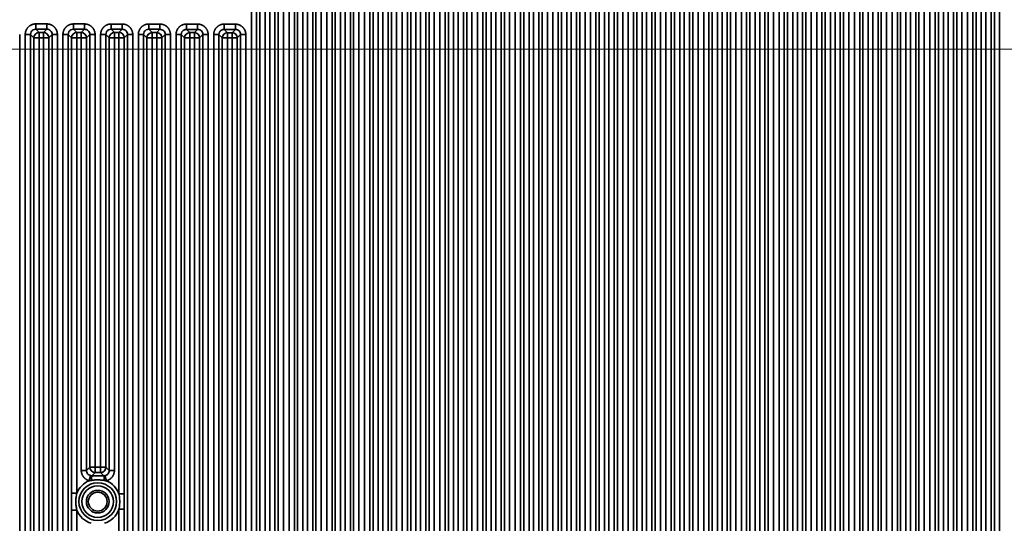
# Model space of a CAD drawing. Header units: millimetres. Extents: x 31 to 1647, y 187 to 975.
# Tile 107 of 151: x 1333 to 1464, y 567 to 634. Entities that reach past the tile are written whole.
import ezdxf

# ---------------------------------------------------------------- set-up
doc = ezdxf.new("R2010")
doc.units = ezdxf.units.MM
doc.layers.add('1', color=7, linetype='Continuous', true_color=0xffffff)
doc.styles.add('kanji2', font='simplex.shx', dxfattribs={"bigfont": 'bigfont.shx'})
doc.dimstyles.get("Standard").update_dxf_attribs({"dimtxt": 0.18, "dimasz": 0.18, "dimexe": 0.18, "dimexo": 0.0625, "dimgap": 0.09, "dimtad": 0, "dimtih": 1, "dimtoh": 1, "dimdec": 4, "dimzin": 0, "dimdsep": 46, "dimtxsty": 'Standard', "dimcen": 0.09, "dimadec": 0, "dimazin": 0, "dimtfac": 1, "dimtdec": 4, "dimtofl": 0, "dimtmove": 0, "dimatfit": 3, "dimfxl": 1, "dimtolj": 1, "dimtzin": 0, "dimarcsym": 0})

# ---------------------------------------------------------------- blocks, each defined once
blk = doc.blocks.new('_U5')
at = {"layer": '1', "color": 146, "lineweight": 13}
for p, q in [((1501.572678, 629.784801), (982.792589, 629.784801)), ((984.792589, 629.784801), (983.988741, 626.784798)), ((984.792589, 489.784801), (984.792589, 629.784801)), ((984.792589, 629.784801), (985.596437, 626.784804)), ((984.792589, 489.784801), (983.988741, 492.784798)), ((984.792589, 489.784801), (985.596437, 492.784804)), ((1501.572678, 489.784801), (982.792589, 489.784801))]:
    blk.add_line(p, q, dxfattribs=at)
at = {"layer": '1', "color": 146, "linetype": 'Continuous', "lineweight": 13, "insert": (985.320097, 556.057592), "char_height": 3, "attachment_point": 7, "rotation": 90, "line_spacing_factor": 0.63253, "style": 'kanji2'}
blk.add_mtext('\\W0.8720;140', dxfattribs=at)
blk = doc.blocks.new('_Open')
at = {"color": 0, "linetype": 'ByBlock', "lineweight": -2}
for p, q in [((-1, 0.166667), (0, 0)), ((-1, -0.166667), (0, 0)), ((0, 0), (-1, 0))]:
    blk.add_line(p, q, dxfattribs=at)
blk = doc.blocks.new('_U13')
at = {"layer": '1', "color": 146, "lineweight": 13}
for p, q in [((1160.14034, 489.863674), (1160.14034, 794.404317)), ((1501.572678, 489.784801), (1501.572678, 794.404317)), ((1160.14034, 792.404317), (1163.140337, 793.208165)), ((1501.572678, 792.404317), (1498.572675, 793.208165)), ((1160.14034, 792.404317), (1501.572678, 792.404317)), ((1160.14034, 792.404317), (1163.140342, 791.600469)), ((1501.572678, 792.404317), (1498.572681, 791.600469))]:
    blk.add_line(p, q, dxfattribs=at)
at = {"layer": '1', "color": 146, "linetype": 'Continuous', "lineweight": 13, "insert": (1324.478493, 792.170809), "char_height": 3, "attachment_point": 7, "line_spacing_factor": 0.63253, "style": 'kanji2'}
blk.add_mtext('\\W0.9183;341.4', dxfattribs=at)
blk = doc.blocks.new('_U14')
at = {"layer": '1', "color": 146, "lineweight": 13}
for p, q in [((1042.396509, 415.784238), (1042.396509, 818.404317)), ((1619.316509, 415.784238), (1619.316509, 818.404317)), ((1042.396509, 816.404317), (1045.396506, 817.208165)), ((1042.396509, 816.404317), (1619.316509, 816.404317)), ((1042.396509, 816.404317), (1045.396512, 815.600469)), ((1619.316509, 816.404317), (1616.316506, 817.208165)), ((1619.316509, 816.404317), (1616.316512, 815.600469))]:
    blk.add_line(p, q, dxfattribs=at)
at = {"layer": '1', "color": 146, "linetype": 'Continuous', "lineweight": 13, "insert": (1324.478493, 816.170809), "char_height": 3, "attachment_point": 7, "line_spacing_factor": 0.63253, "style": 'kanji2'}
blk.add_mtext('\\W0.9303;576.9', dxfattribs=at)
blk = doc.blocks.new('_U28')
at = {"layer": '1', "color": 146, "lineweight": 13}
for p, q in [((1619.316509, 703.864238), (966.892589, 703.864238)), ((968.892589, 703.864238), (968.088741, 700.864235)), ((968.892589, 703.864238), (968.892589, 415.784238)), ((968.892589, 703.864238), (969.696437, 700.864241)), ((968.892589, 415.784238), (968.088741, 418.784235)), ((968.892589, 415.784238), (969.696437, 418.784241)), ((1619.316509, 415.784238), (966.892589, 415.784238))]:
    blk.add_line(p, q, dxfattribs=at)
at = {"layer": '1', "color": 146, "linetype": 'Continuous', "lineweight": 13, "insert": (969.420097, 553.422222), "char_height": 3, "attachment_point": 7, "rotation": 90, "line_spacing_factor": 0.63253, "style": 'kanji2'}
blk.add_mtext('\\W0.9631;288.1', dxfattribs=at)

msp = doc.modelspace()

# ---------------------------------------------------------------- linework, layer by layer
at = {"layer": '1', "color": 18, "linetype": 'Continuous', "lineweight": 35}
for p, q in [((1388.7262, 446.5863), (1388.7262, 725.5372)), ((1389.4224, 725.5372), (1389.4224, 446.5863)), ((1389.8582, 447.0221), (1389.8582, 725.1014)), ((1390.5544, 725.1014), (1390.5544, 447.0221)), ((1391.1587, 447.0221), (1391.1587, 725.1014)), ((1391.8548, 725.1014), (1391.8548, 447.0221)), ((1392.2906, 446.5863), (1392.2906, 725.5372)), ((1392.9868, 725.5372), (1392.9868, 446.5863)), ((1393.7262, 446.5863), (1393.7262, 725.5372)), ((1394.4224, 725.5372), (1394.4224, 446.5863)), ((1394.8582, 447.0221), (1394.8582, 725.1014)), ((1395.5544, 725.1014), (1395.5544, 447.0221)), ((1396.1587, 447.0221), (1396.1587, 725.1014)), ((1396.8548, 725.1014), (1396.8548, 447.0221)), ((1397.2906, 446.5863), (1397.2906, 725.5372)), ((1397.9868, 725.5372), (1397.9868, 446.5863)), ((1398.7262, 446.5863), (1398.7262, 725.5372)), ((1399.4224, 725.5372), (1399.4224, 446.5863)), ((1399.8582, 447.0221), (1399.8582, 725.1014)), ((1400.5544, 725.1014), (1400.5544, 447.0221)), ((1401.1587, 447.0221), (1401.1587, 725.1014)), ((1401.8548, 725.1014), (1401.8548, 447.0221)), ((1402.2906, 446.5863), (1402.2906, 725.5372)), ((1402.9868, 725.5372), (1402.9868, 446.5863)), ((1403.7262, 446.5863), (1403.7262, 725.5372)), ((1404.4224, 725.5372), (1404.4224, 446.5863)), ((1404.8582, 447.0221), (1404.8582, 725.1014)), ((1405.5544, 725.1014), (1405.5544, 447.0221)), ((1406.1587, 447.0221), (1406.1587, 725.1014)), ((1406.8548, 725.1014), (1406.8548, 447.0221)), ((1407.2906, 446.5863), (1407.2906, 725.5372)), ((1407.9868, 725.5372), (1407.9868, 446.5863)), ((1408.7262, 446.5863), (1408.7262, 725.5372)), ((1409.4224, 725.5372), (1409.4224, 446.5863)), ((1409.8582, 447.0221), (1409.8582, 725.1014)), ((1410.5544, 725.1014), (1410.5544, 447.0221)), ((1411.1587, 447.0221), (1411.1587, 725.1014)), ((1411.8548, 725.1014), (1411.8548, 447.0221)), ((1412.2906, 446.5863), (1412.2906, 725.5372)), ((1412.9868, 725.5372), (1412.9868, 446.5863)), ((1413.7262, 446.5863), (1413.7262, 725.5372)), ((1414.4224, 725.5372), (1414.4224, 446.5863)), ((1414.8582, 447.0221), (1414.8582, 725.1014)), ((1415.5544, 725.1014), (1415.5544, 447.0221)), ((1416.1587, 447.0221), (1416.1587, 725.1014)), ((1416.8548, 725.1014), (1416.8548, 447.0221)), ((1417.2906, 446.5863), (1417.2906, 725.5372)), ((1417.9868, 725.5372), (1417.9868, 446.5863)), ((1418.7262, 446.5863), (1418.7262, 725.5372)), ((1419.4224, 725.5372), (1419.4224, 446.5863)), ((1419.8582, 447.0221), (1419.8582, 725.1014)), ((1420.5544, 725.1014), (1420.5544, 447.0221)), ((1421.1587, 447.0221), (1421.1587, 725.1014)), ((1421.8548, 725.1014), (1421.8548, 447.0221)), ((1422.2906, 446.5863), (1422.2906, 725.5372)), ((1422.9868, 725.5372), (1422.9868, 446.5863)), ((1423.7262, 446.5863), (1423.7262, 725.5372)), ((1424.4224, 725.5372), (1424.4224, 446.5863)), ((1424.8582, 447.0221), (1424.8582, 725.1014)), ((1425.5544, 725.1014), (1425.5544, 447.0221)), ((1426.1587, 447.0221), (1426.1587, 725.1014)), ((1426.8548, 725.1014), (1426.8548, 447.0221)), ((1427.2906, 446.5863), (1427.2906, 725.5372)), ((1427.9868, 725.5372), (1427.9868, 446.5863)), ((1428.7262, 446.5863), (1428.7262, 725.5372)), ((1429.4224, 725.5372), (1429.4224, 446.5863)), ((1429.8582, 447.0221), (1429.8582, 725.1014)), ((1430.5544, 725.1014), (1430.5544, 447.0221)), ((1431.1587, 447.0221), (1431.1587, 725.1014)), ((1431.8548, 725.1014), (1431.8548, 447.0221)), ((1432.2906, 446.5863), (1432.2906, 725.5372)), ((1432.9868, 725.5372), (1432.9868, 446.5863)), ((1433.7262, 446.5863), (1433.7262, 725.5372)), ((1434.4224, 725.5372), (1434.4224, 446.5863)), ((1434.8582, 447.0221), (1434.8582, 725.1014)), ((1435.5544, 725.1014), (1435.5544, 447.0221)), ((1436.1587, 447.0221), (1436.1587, 725.1014)), ((1436.8548, 725.1014), (1436.8548, 447.0221)), ((1437.2906, 446.5863), (1437.2906, 725.5372)), ((1437.9868, 725.5372), (1437.9868, 446.5863)), ((1438.7262, 446.5863), (1438.7262, 725.5372)), ((1439.4224, 725.5372), (1439.4224, 446.5863)), ((1439.8582, 447.0221), (1439.8582, 725.1014)), ((1440.5544, 725.1014), (1440.5544, 447.0221)), ((1441.1587, 447.0221), (1441.1587, 725.1014)), ((1441.8548, 725.1014), (1441.8548, 447.0221)), ((1442.2906, 446.5863), (1442.2906, 725.5372)), ((1442.9868, 725.5372), (1442.9868, 446.5863)), ((1443.7262, 446.5863), (1443.7262, 725.5372)), ((1444.4224, 725.5372), (1444.4224, 446.5863)), ((1444.8582, 447.0221), (1444.8582, 725.1014)), ((1445.5544, 725.1014), (1445.5544, 447.0221)), ((1446.1587, 447.0221), (1446.1587, 725.1014)), ((1446.8548, 725.1014), (1446.8548, 447.0221)), ((1447.2906, 446.5863), (1447.2906, 725.5372)), ((1447.9868, 725.5372), (1447.9868, 446.5863)), ((1448.7262, 394.1113), (1448.7262, 725.5372)), ((1449.4224, 725.5372), (1449.4224, 394.1113)), ((1449.8582, 394.5471), (1449.8582, 725.1014)), ((1450.5544, 725.1014), (1450.5544, 394.5471)), ((1451.1587, 394.5471), (1451.1587, 725.1014)), ((1451.8548, 725.1014), (1451.8548, 394.5471)), ((1452.2906, 394.1113), (1452.2906, 725.5372)), ((1452.9868, 725.5372), (1452.9868, 394.1113)), ((1453.7262, 394.1113), (1453.7262, 725.5372)), ((1454.4224, 725.5372), (1454.4224, 394.1113)), ((1454.8582, 394.5471), (1454.8582, 725.1014)), ((1455.5544, 725.1014), (1455.5544, 394.5471)), ((1456.1587, 394.5471), (1456.1587, 725.1014)), ((1456.8548, 725.1014), (1456.8548, 394.5471)), ((1457.2906, 394.1113), (1457.2906, 725.5372)), ((1457.9868, 725.5372), (1457.9868, 394.1113)), ((1458.7262, 394.1113), (1458.7262, 725.5372)), ((1459.4224, 725.5372), (1459.4224, 394.1113)), ((1459.8582, 394.5471), (1459.8582, 725.1014)), ((1460.5544, 725.1014), (1460.5544, 394.5471)), ((1461.1587, 394.5471), (1461.1587, 725.1014)), ((1461.8548, 725.1014), (1461.8548, 394.5471)), ((1462.2906, 394.1113), (1462.2906, 725.5372)), ((1462.9868, 725.5372), (1462.9868, 394.1113)), ((1363.7262, 446.5863), (1363.7262, 688.6622)), ((1364.4224, 688.6622), (1364.4224, 446.5863)), ((1367.2906, 446.5863), (1367.2906, 688.6622)), ((1367.9868, 688.6622), (1367.9868, 446.5863)), ((1368.7262, 446.5863), (1368.7262, 688.6622)), ((1369.4224, 688.6622), (1369.4224, 446.5863)), ((1372.2906, 446.5863), (1372.2906, 688.6622)), ((1372.9868, 688.6622), (1372.9868, 446.5863)), ((1373.7262, 446.5863), (1373.7262, 688.6622)), ((1374.4224, 688.6622), (1374.4224, 446.5863)), ((1377.2906, 446.5863), (1377.2906, 688.6622)), ((1377.9868, 688.6622), (1377.9868, 446.5863)), ((1378.7262, 446.5863), (1378.7262, 688.6622)), ((1379.4224, 688.6622), (1379.4224, 446.5863)), ((1382.2906, 446.5863), (1382.2906, 688.6622)), ((1382.9868, 688.6622), (1382.9868, 446.5863)), ((1383.7262, 446.5863), (1383.7262, 688.6622)), ((1384.4224, 688.6622), (1384.4224, 446.5863)), ((1387.2906, 446.5863), (1387.2906, 688.6622)), ((1387.9868, 688.6622), (1387.9868, 446.5863)), ((1364.8582, 447.0221), (1364.8582, 688.2264)), ((1365.5544, 688.2264), (1365.5544, 447.0221)), ((1366.1587, 447.0221), (1366.1587, 688.2264)), ((1366.8548, 688.2264), (1366.8548, 447.0221)), ((1369.8582, 447.0221), (1369.8582, 688.2264)), ((1370.5544, 688.2264), (1370.5544, 447.0221)), ((1371.1587, 447.0221), (1371.1587, 688.2264)), ((1371.8548, 688.2264), (1371.8548, 447.0221)), ((1374.8582, 447.0221), (1374.8582, 688.2264)), ((1375.5544, 688.2264), (1375.5544, 447.0221)), ((1376.1587, 447.0221), (1376.1587, 688.2264)), ((1376.8548, 688.2264), (1376.8548, 447.0221)), ((1379.8582, 447.0221), (1379.8582, 688.2264)), ((1380.5544, 688.2264), (1380.5544, 447.0221)), ((1381.1587, 447.0221), (1381.1587, 688.2264)), ((1381.8548, 688.2264), (1381.8548, 447.0221)), ((1384.8582, 447.0221), (1384.8582, 688.2264)), ((1385.5544, 688.2264), (1385.5544, 447.0221)), ((1386.1587, 447.0221), (1386.1587, 688.2264)), ((1386.8548, 688.2264), (1386.8548, 447.0221)), ((1335.1193, 632.454), (1335.5551, 632.0177)), ((1336.5952, 632.4524), (1335.1193, 632.454)), ((1335.12, 633.1501), (1336.5959, 633.1486)), ((1336.1594, 632.0171), (1336.5952, 632.4524)), ((1340.1193, 632.4488), (1340.5551, 632.0125)), ((1341.5952, 632.4472), (1340.1193, 632.4488)), ((1340.12, 633.1449), (1341.5959, 633.1434)), ((1341.1594, 632.0119), (1341.5952, 632.4472)), ((1345.1193, 632.4436), (1345.5551, 632.0073)), ((1346.5952, 632.442), (1345.1193, 632.4436)), ((1345.12, 633.1397), (1346.5959, 633.1382)), ((1346.1594, 632.0067), (1346.5952, 632.442)), ((1350.1193, 632.4384), (1350.5551, 632.0021)), ((1351.5952, 632.4368), (1350.1193, 632.4384)), ((1350.12, 633.1345), (1351.5959, 633.133)), ((1351.1594, 632.0015), (1351.5952, 632.4368)), ((1355.1193, 632.4332), (1355.5551, 631.9969)), ((1356.5952, 632.4316), (1355.1193, 632.4332)), ((1355.12, 633.1293), (1356.5959, 633.1278)), ((1356.1594, 631.9963), (1356.5952, 632.4316)), ((1360.1193, 632.428), (1360.5551, 631.9917)), ((1361.5952, 632.4264), (1360.1193, 632.428)), ((1360.12, 633.1241), (1361.5959, 633.1226)), ((1361.1594, 631.9911), (1361.5952, 632.4264)), ((1332.9868, 631.7615), (1332.9868, 446.5863)), ((1333.7262, 446.5863), (1333.7262, 631.7578)), ((1334.8582, 631.3215), (1334.4224, 631.7578)), ((1334.4224, 631.7578), (1334.4224, 446.5863)), ((1335.5544, 631.3215), (1334.8582, 631.3215)), ((1334.8582, 447.0221), (1334.8582, 631.3215)), ((1335.5551, 632.0177), (1335.5544, 631.3215)), ((1335.5544, 631.3215), (1335.5544, 447.0221)), ((1336.1587, 631.3209), (1335.5544, 631.3215)), ((1335.5551, 632.0177), (1336.1594, 632.0171)), ((1336.1594, 632.0171), (1336.1587, 631.3209)), ((1336.8548, 631.3209), (1336.1587, 631.3209)), ((1336.1587, 447.0221), (1336.1587, 631.3209)), ((1337.2906, 631.7563), (1336.8548, 631.3209)), ((1336.8548, 631.3209), (1336.8548, 447.0221)), ((1337.2906, 446.5863), (1337.2906, 631.7563)), ((1337.9868, 631.7563), (1337.9868, 446.5863)), ((1338.7262, 446.5863), (1338.7262, 631.7526)), ((1339.8582, 631.3163), (1339.4224, 631.7526)), ((1339.4224, 631.7526), (1339.4224, 446.5863)), ((1340.5544, 631.3163), (1339.8582, 631.3163)), ((1339.8582, 570.9466), (1339.8582, 631.3163)), ((1340.5544, 631.3163), (1340.5551, 632.0125)), ((1341.1587, 631.3157), (1340.5544, 631.3163)), ((1340.5544, 631.3163), (1340.5544, 570.9466)), ((1340.5551, 632.0125), (1341.1594, 632.0119)), ((1341.1587, 631.3157), (1341.1594, 632.0119)), ((1341.1587, 631.3157), (1341.8548, 631.3157)), ((1341.1587, 573.9537), (1341.1587, 631.3157)), ((1342.2906, 631.7511), (1341.8548, 631.3157)), ((1341.8548, 631.3157), (1341.8548, 573.9537)), ((1342.2906, 574.3895), (1342.2906, 631.7511)), ((1342.9868, 631.7511), (1342.9868, 574.3895)), ((1343.7262, 574.3895), (1343.7262, 631.7474)), ((1344.8582, 631.3111), (1344.4224, 631.7474)), ((1344.4224, 631.7474), (1344.4224, 574.3895)), ((1344.8582, 631.3111), (1345.5544, 631.3111)), ((1344.8582, 573.9537), (1344.8582, 631.3111)), ((1345.5551, 632.0073), (1345.5544, 631.3111)), ((1346.1587, 631.3105), (1345.5544, 631.3111)), ((1345.5544, 631.3111), (1345.5544, 573.9537)), ((1345.5551, 632.0073), (1346.1594, 632.0067)), ((1346.1594, 632.0067), (1346.1587, 631.3105)), ((1346.8548, 631.3105), (1346.1587, 631.3105)), ((1346.1587, 570.8418), (1346.1587, 631.3105)), ((1347.2906, 631.7459), (1346.8548, 631.3105)), ((1346.8548, 631.3105), (1346.8548, 570.8418)), ((1347.2906, 446.5863), (1347.2906, 631.7459)), ((1347.9868, 631.7459), (1347.9868, 446.5863)), ((1348.7262, 446.5863), (1348.7262, 631.7422)), ((1349.8582, 631.3059), (1349.4224, 631.7422)), ((1349.4224, 631.7422), (1349.4224, 446.5863)), ((1350.5544, 631.3059), (1349.8582, 631.3059)), ((1349.8582, 447.0221), (1349.8582, 631.3059)), ((1350.5551, 632.0021), (1350.5544, 631.3059)), ((1351.1587, 631.3053), (1350.5544, 631.3059)), ((1350.5544, 631.3059), (1350.5544, 447.0221)), ((1350.5551, 632.0021), (1351.1594, 632.0015)), ((1351.1594, 632.0015), (1351.1587, 631.3053)), ((1351.8548, 631.3053), (1351.1587, 631.3053)), ((1351.1587, 447.0221), (1351.1587, 631.3053)), ((1352.2906, 631.7407), (1351.8548, 631.3053)), ((1351.8548, 631.3053), (1351.8548, 447.0221)), ((1352.2906, 446.5863), (1352.2906, 631.7407)), ((1352.9868, 631.7407), (1352.9868, 446.5863)), ((1353.7262, 446.5863), (1353.7262, 631.737)), ((1354.8582, 631.3007), (1354.4224, 631.737)), ((1354.4224, 631.737), (1354.4224, 446.5863)), ((1355.5544, 631.3007), (1354.8582, 631.3007)), ((1354.8582, 447.0221), (1354.8582, 631.3007)), ((1355.5551, 631.9969), (1355.5544, 631.3007)), ((1355.5544, 631.3007), (1355.5544, 447.0221)), ((1356.1587, 631.3001), (1355.5544, 631.3007)), ((1355.5551, 631.9969), (1356.1594, 631.9963)), ((1356.1594, 631.9963), (1356.1587, 631.3001)), ((1356.8548, 631.3001), (1356.1587, 631.3001)), ((1356.1587, 447.0221), (1356.1587, 631.3001)), ((1357.2906, 631.7355), (1356.8548, 631.3001)), ((1356.8548, 631.3001), (1356.8548, 447.0221)), ((1357.2906, 446.5863), (1357.2906, 631.7355)), ((1357.9868, 631.7355), (1357.9868, 446.5863)), ((1358.7262, 446.5863), (1358.7262, 631.7318)), ((1359.8582, 631.2955), (1359.4224, 631.7318)), ((1359.4224, 631.7318), (1359.4224, 446.5863)), ((1360.5544, 631.2955), (1359.8582, 631.2955)), ((1359.8582, 447.0221), (1359.8582, 631.2955)), ((1360.5551, 631.9917), (1360.5544, 631.2955)), ((1360.5544, 631.2955), (1360.5544, 447.0221)), ((1361.1587, 631.2949), (1360.5544, 631.2955)), ((1360.5551, 631.9917), (1361.1594, 631.9911)), ((1361.1594, 631.9911), (1361.1587, 631.2949)), ((1361.1587, 447.0221), (1361.1587, 631.2949)), ((1361.8548, 631.2949), (1361.1587, 631.2949)), ((1362.2906, 631.7303), (1361.8548, 631.2949)), ((1361.8548, 631.2949), (1361.8548, 447.0221)), ((1362.2906, 446.5863), (1362.2906, 631.7303)), ((1362.9868, 631.7303), (1362.9868, 446.5863)), ((1341.8548, 573.9537), (1342.2906, 574.3895)), ((1342.9868, 574.3895), (1342.2906, 574.3895)), ((1342.9868, 573.6934), (1342.55, 573.2565)), ((1342.9868, 574.3895), (1342.9868, 573.6934)), ((1342.9868, 574.3895), (1343.7262, 574.3895)), ((1343.7262, 573.6934), (1342.9868, 573.6934)), ((1343.7262, 574.3895), (1343.7262, 573.6934)), ((1344.4224, 574.3895), (1343.7262, 574.3895)), ((1344.1629, 573.2567), (1343.7262, 573.6934)), ((1344.4224, 574.3895), (1344.8582, 573.9537)), ((1339.8582, 447.0221), (1339.8582, 568.7019)), ((1340.5544, 568.7019), (1340.5544, 447.0221)), ((1346.1587, 447.0221), (1346.1587, 568.8067)), ((1346.8548, 568.8067), (1346.8548, 447.0221))]:
    msp.add_line(p, q, dxfattribs=at)
for radius in [2.5, 2.1, 1.5, 1.25]:
    msp.add_circle((1343.3365, 569.8242), radius, dxfattribs=at)
for start, end in [(112.094853, 158.03075), (19.827496, 67.597775), (201.96925, 253.066308), (287.047274, 340.172504)]:
    msp.add_arc((1343.3365, 569.8242), 3, start, end, dxfattribs=at)
for centre, major_axis, ratio, start_param, end_param in [((1335.5544, 631.3215), (0.4952, 0.4947), 0.989122, 0.79034703, 2.35124562), ((1336.1587, 631.3209), (0.4947, -0.4952), 0.989144, 0.79137572, 2.35021694), ((1340.5544, 631.3163), (0.4952, 0.4947), 0.989122, 0.79034703, 2.35124562), ((1341.1587, 631.3157), (0.4947, -0.4952), 0.989144, 0.79137572, 2.35021694), ((1345.5544, 631.3111), (0.4952, 0.4947), 0.989122, 0.79034703, 2.35124562), ((1346.1587, 631.3105), (0.4947, -0.4952), 0.989144, 0.79137572, 2.35021694), ((1350.5544, 631.3059), (0.4952, 0.4947), 0.989122, 0.79034703, 2.35124562), ((1351.1587, 631.3053), (0.4947, -0.4952), 0.989144, 0.79137572, 2.35021694), ((1355.5544, 631.3007), (0.4952, 0.4947), 0.989122, 0.79034703, 2.35124562), ((1356.1587, 631.3001), (0.4947, -0.4952), 0.989144, 0.79137572, 2.35021694), ((1360.5544, 631.2955), (0.4952, 0.4947), 0.989122, 0.79034703, 2.35124562), ((1361.1587, 631.2949), (0.4947, -0.4952), 0.989144, 0.79137572, 2.35021694), ((1342.9868, 574.3895), (0.495, -0.495), 0.989133, 3.93245403, 5.49232394), ((1343.7262, 574.3895), (0.495, 0.495), 0.989133, 3.93245403, 5.49232394)]:
    msp.add_ellipse(centre, major_axis=major_axis, ratio=ratio, start_param=start_param, end_param=end_param, dxfattribs=at)
for points, degree in [([(1333.7262, 631.7578), (1333.7262, 632.0357), (1333.9376, 632.5477), (1334.3289, 632.939), (1334.8415, 633.1504), (1335.12, 633.1501)], 2), ([(1336.5959, 633.1486), (1336.8734, 633.1483), (1337.3847, 632.937), (1337.7754, 632.5462), (1337.9868, 632.0344), (1337.9868, 631.7563)], 2), ([(1338.7262, 631.7526), (1338.7262, 632.0305), (1338.9376, 632.5425), (1339.3289, 632.9338), (1339.8415, 633.1452), (1340.12, 633.1449)], 2), ([(1341.5959, 633.1434), (1341.8734, 633.1431), (1342.3847, 632.9318), (1342.7754, 632.541), (1342.9868, 632.0292), (1342.9868, 631.7511)], 2), ([(1343.7262, 631.7474), (1343.7262, 632.0253), (1343.9376, 632.5373), (1344.3289, 632.9286), (1344.8415, 633.14), (1345.12, 633.1397)], 2), ([(1346.5959, 633.1382), (1346.8734, 633.1379), (1347.3847, 632.9266), (1347.7754, 632.5358), (1347.9868, 632.024), (1347.9868, 631.7459)], 2), ([(1348.7262, 631.7422), (1348.7262, 632.0201), (1348.9376, 632.5321), (1349.3289, 632.9234), (1349.8415, 633.1348), (1350.12, 633.1345)], 2), ([(1351.5959, 633.133), (1351.8734, 633.1327), (1352.3847, 632.9214), (1352.7754, 632.5306), (1352.9868, 632.0188), (1352.9868, 631.7407)], 2), ([(1353.7262, 631.737), (1353.7262, 632.0149), (1353.9376, 632.5269), (1354.3289, 632.9182), (1354.8415, 633.1296), (1355.12, 633.1293)], 2), ([(1356.5959, 633.1278), (1356.8734, 633.1275), (1357.3847, 632.9162), (1357.7754, 632.5254), (1357.9868, 632.0136), (1357.9868, 631.7355)], 2), ([(1358.7262, 631.7318), (1358.7262, 632.0097), (1358.9376, 632.5217), (1359.3289, 632.913), (1359.8415, 633.1244), (1360.12, 633.1241)], 2), ([(1361.5959, 633.1226), (1361.8734, 633.1223), (1362.3847, 632.911), (1362.7754, 632.5202), (1362.9868, 632.0084), (1362.9868, 631.7303)], 2), ([(1342.2081, 572.6039), (1341.9828, 572.6607), (1341.5942, 572.914), (1341.3093, 573.2802), (1341.1587, 573.7203), (1341.1587, 573.9537)], 2), ([(1345.5544, 573.9537), (1345.5544, 573.7175), (1345.4, 573.2723), (1345.1079, 572.9034), (1344.7099, 572.6514), (1344.4798, 572.5978)], 2), ([(1342.3781, 573.2772), (1342.4342, 573.2634), (1342.4921, 573.2564), (1342.55, 573.2565)], 3), ([(1344.163, 573.2567), (1344.2166, 573.2565), (1344.2702, 573.2625), (1344.3224, 573.2743)], 3), ([(1346.8548, 570.8418), (1346.8548, 570.6722), (1346.8534, 569.9942), (1346.8534, 569.655), (1346.8548, 568.9763), (1346.8548, 568.8067)], 2)]:
    msp.add_open_spline(points, degree=degree, dxfattribs=at)
for points, degree, knots in [([(1335.1193, 632.454), (1335.119, 632.454), (1334.9985, 632.4553), (1334.7543, 632.3936), (1334.4747, 632.1245), (1334.4399, 631.8805), (1334.4224, 631.7578)], 3, [0, 0, 0, 0, 0.00068389, 0.33426652, 0.66518194, 1, 1, 1, 1]), ([(1335.12, 633.1501), (1335.12, 633.1074), (1335.1199, 633.0646), (1335.1198, 632.9805), (1335.1198, 632.9392), (1335.1197, 632.8593), (1335.1197, 632.8208), (1335.1196, 632.7479), (1335.1196, 632.7135), (1335.1195, 632.65), (1335.1195, 632.6208), (1335.1194, 632.5687), (1335.1194, 632.5458), (1335.1193, 632.507), (1335.1193, 632.4911), (1335.1193, 632.4668), (1335.1193, 632.4584), (1335.1193, 632.454)], 3, [0, 0, 0, 0, 0.125, 0.125, 0.25, 0.25, 0.375, 0.375, 0.5, 0.5, 0.625, 0.625, 0.75, 0.75, 0.875, 0.875, 1, 1, 1, 1]), ([(1336.5959, 633.1486), (1336.5959, 633.1059), (1336.5958, 633.0631), (1336.5957, 632.979), (1336.5956, 632.9377), (1336.5954, 632.8579), (1336.5953, 632.8194), (1336.5951, 632.7465), (1336.5951, 632.7121), (1336.5949, 632.6486), (1336.5949, 632.6195), (1336.5948, 632.5676), (1336.5948, 632.5447), (1336.5948, 632.506), (1336.5948, 632.4902), (1336.5949, 632.4662), (1336.5951, 632.4579), (1336.5952, 632.4536)], 3, [0, 0, 0, 0, 0.125, 0.125, 0.25, 0.25, 0.375, 0.375, 0.5, 0.5, 0.625, 0.625, 0.75, 0.75, 0.875, 0.875, 1, 1, 1, 1]), ([(1337.2906, 631.7563), (1337.2812, 631.8483), (1337.2624, 632.0313), (1337.1022, 632.2634), (1336.8702, 632.4239), (1336.6872, 632.4429), (1336.5952, 632.4524)], 3, [0, 0, 0, 0, 0.25135859, 0.5, 0.74864141, 1, 1, 1, 1]), ([(1340.1193, 632.4488), (1340.119, 632.4488), (1339.9985, 632.4501), (1339.7543, 632.3884), (1339.4747, 632.1193), (1339.4399, 631.8753), (1339.4224, 631.7526)], 3, [0, 0, 0, 0, 0.00068389, 0.33426652, 0.66518194, 1, 1, 1, 1]), ([(1340.1193, 632.4499), (1340.1194, 632.4542), (1340.1195, 632.4625), (1340.1197, 632.4866), (1340.1198, 632.5024), (1340.1199, 632.541), (1340.1199, 632.5639), (1340.12, 632.6158), (1340.12, 632.645), (1340.12, 632.7085), (1340.1199, 632.7428), (1340.1199, 632.8157), (1340.1199, 632.8542), (1340.1199, 632.9341), (1340.1199, 632.9754), (1340.1199, 633.0594), (1340.12, 633.1022), (1340.12, 633.1449)], 3, [0, 0, 0, 0, 0.125, 0.125, 0.25, 0.25, 0.375, 0.375, 0.5, 0.5, 0.625, 0.625, 0.75, 0.75, 0.875, 0.875, 1, 1, 1, 1]), ([(1341.5952, 632.4472), (1341.5952, 632.4517), (1341.5952, 632.4601), (1341.5952, 632.4844), (1341.5952, 632.5003), (1341.5953, 632.5391), (1341.5953, 632.562), (1341.5954, 632.6141), (1341.5954, 632.6432), (1341.5955, 632.7068), (1341.5955, 632.7412), (1341.5956, 632.8141), (1341.5956, 632.8526), (1341.5957, 632.9325), (1341.5957, 632.9738), (1341.5958, 633.0579), (1341.5959, 633.1006), (1341.5959, 633.1434)], 3, [0, 0, 0, 0, 0.125, 0.125, 0.25, 0.25, 0.375, 0.375, 0.5, 0.5, 0.625, 0.625, 0.75, 0.75, 0.875, 0.875, 1, 1, 1, 1]), ([(1342.2906, 631.7511), (1342.2812, 631.8431), (1342.2624, 632.0261), (1342.1022, 632.2582), (1341.8702, 632.4187), (1341.6872, 632.4377), (1341.5952, 632.4472)], 3, [0, 0, 0, 0, 0.25135859, 0.5, 0.74864141, 1, 1, 1, 1]), ([(1345.1193, 632.4436), (1345.119, 632.4436), (1344.9985, 632.4449), (1344.7543, 632.3832), (1344.4747, 632.1141), (1344.4399, 631.8701), (1344.4224, 631.7474)], 3, [0, 0, 0, 0, 0.00068389, 0.33426652, 0.66518194, 1, 1, 1, 1]), ([(1345.1193, 632.4447), (1345.1194, 632.449), (1345.1195, 632.4573), (1345.1197, 632.4814), (1345.1198, 632.4972), (1345.1199, 632.5358), (1345.1199, 632.5587), (1345.12, 632.6106), (1345.12, 632.6398), (1345.12, 632.7033), (1345.1199, 632.7376), (1345.1199, 632.8105), (1345.1199, 632.849), (1345.1199, 632.9289), (1345.1199, 632.9702), (1345.1199, 633.0542), (1345.12, 633.097), (1345.12, 633.1397)], 3, [0, 0, 0, 0, 0.125, 0.125, 0.25, 0.25, 0.375, 0.375, 0.5, 0.5, 0.625, 0.625, 0.75, 0.75, 0.875, 0.875, 1, 1, 1, 1]), ([(1346.5952, 632.442), (1346.5952, 632.4465), (1346.5952, 632.4549), (1346.5952, 632.4792), (1346.5952, 632.4951), (1346.5953, 632.5339), (1346.5953, 632.5568), (1346.5954, 632.6089), (1346.5954, 632.638), (1346.5955, 632.7016), (1346.5955, 632.736), (1346.5956, 632.8089), (1346.5956, 632.8474), (1346.5957, 632.9273), (1346.5957, 632.9686), (1346.5958, 633.0527), (1346.5959, 633.0954), (1346.5959, 633.1382)], 3, [0, 0, 0, 0, 0.125, 0.125, 0.25, 0.25, 0.375, 0.375, 0.5, 0.5, 0.625, 0.625, 0.75, 0.75, 0.875, 0.875, 1, 1, 1, 1]), ([(1347.2906, 631.7459), (1347.2812, 631.8379), (1347.2624, 632.0209), (1347.1022, 632.253), (1346.8702, 632.4135), (1346.6872, 632.4325), (1346.5952, 632.442)], 3, [0, 0, 0, 0, 0.25135859, 0.5, 0.74864141, 1, 1, 1, 1]), ([(1350.1193, 632.4384), (1350.119, 632.4384), (1349.9985, 632.4397), (1349.7543, 632.378), (1349.4747, 632.1089), (1349.4399, 631.8649), (1349.4224, 631.7422)], 3, [0, 0, 0, 0, 0.00068389, 0.33426652, 0.66518194, 1, 1, 1, 1]), ([(1350.12, 633.1345), (1350.12, 633.0918), (1350.1199, 633.049), (1350.1198, 632.9649), (1350.1198, 632.9236), (1350.1197, 632.8437), (1350.1197, 632.8052), (1350.1196, 632.7323), (1350.1196, 632.6979), (1350.1195, 632.6344), (1350.1195, 632.6052), (1350.1194, 632.5531), (1350.1194, 632.5302), (1350.1193, 632.4914), (1350.1193, 632.4755), (1350.1193, 632.4512), (1350.1193, 632.4428), (1350.1193, 632.4384)], 3, [0, 0, 0, 0, 0.125, 0.125, 0.25, 0.25, 0.375, 0.375, 0.5, 0.5, 0.625, 0.625, 0.75, 0.75, 0.875, 0.875, 1, 1, 1, 1]), ([(1351.5959, 633.133), (1351.5959, 633.0903), (1351.5958, 633.0475), (1351.5957, 632.9634), (1351.5956, 632.9221), (1351.5954, 632.8423), (1351.5953, 632.8038), (1351.5951, 632.7309), (1351.5951, 632.6965), (1351.5949, 632.633), (1351.5949, 632.6039), (1351.5948, 632.552), (1351.5948, 632.5291), (1351.5948, 632.4904), (1351.5948, 632.4746), (1351.5949, 632.4506), (1351.5951, 632.4423), (1351.5952, 632.438)], 3, [0, 0, 0, 0, 0.125, 0.125, 0.25, 0.25, 0.375, 0.375, 0.5, 0.5, 0.625, 0.625, 0.75, 0.75, 0.875, 0.875, 1, 1, 1, 1]), ([(1352.2906, 631.7407), (1352.2812, 631.8327), (1352.2624, 632.0157), (1352.1022, 632.2478), (1351.8702, 632.4083), (1351.6872, 632.4273), (1351.5952, 632.4368)], 3, [0, 0, 0, 0, 0.25135859, 0.5, 0.74864141, 1, 1, 1, 1]), ([(1355.1193, 632.4332), (1355.119, 632.4332), (1354.9985, 632.4345), (1354.7543, 632.3728), (1354.4747, 632.1037), (1354.4399, 631.8597), (1354.4224, 631.737)], 3, [0, 0, 0, 0, 0.00068389, 0.33426652, 0.66518194, 1, 1, 1, 1]), ([(1355.12, 633.1293), (1355.12, 633.0866), (1355.1199, 633.0438), (1355.1198, 632.9597), (1355.1198, 632.9184), (1355.1197, 632.8385), (1355.1197, 632.8), (1355.1196, 632.7271), (1355.1196, 632.6927), (1355.1195, 632.6292), (1355.1195, 632.6), (1355.1194, 632.5479), (1355.1194, 632.525), (1355.1193, 632.4862), (1355.1193, 632.4703), (1355.1193, 632.446), (1355.1193, 632.4376), (1355.1193, 632.4332)], 3, [0, 0, 0, 0, 0.125, 0.125, 0.25, 0.25, 0.375, 0.375, 0.5, 0.5, 0.625, 0.625, 0.75, 0.75, 0.875, 0.875, 1, 1, 1, 1]), ([(1356.5959, 633.1278), (1356.5959, 633.0851), (1356.5958, 633.0423), (1356.5957, 632.9582), (1356.5956, 632.9169), (1356.5954, 632.8371), (1356.5953, 632.7986), (1356.5951, 632.7257), (1356.5951, 632.6913), (1356.5949, 632.6278), (1356.5949, 632.5987), (1356.5948, 632.5468), (1356.5948, 632.5239), (1356.5948, 632.4852), (1356.5948, 632.4694), (1356.5949, 632.4454), (1356.5951, 632.4371), (1356.5952, 632.4328)], 3, [0, 0, 0, 0, 0.125, 0.125, 0.25, 0.25, 0.375, 0.375, 0.5, 0.5, 0.625, 0.625, 0.75, 0.75, 0.875, 0.875, 1, 1, 1, 1]), ([(1357.2906, 631.7355), (1357.2812, 631.8275), (1357.2624, 632.0105), (1357.1022, 632.2426), (1356.8702, 632.4031), (1356.6872, 632.4221), (1356.5952, 632.4316)], 3, [0, 0, 0, 0, 0.25135859, 0.5, 0.74864141, 1, 1, 1, 1]), ([(1360.1193, 632.428), (1360.119, 632.428), (1359.9985, 632.4293), (1359.7543, 632.3676), (1359.4747, 632.0985), (1359.4399, 631.8545), (1359.4224, 631.7318)], 3, [0, 0, 0, 0, 0.00068389, 0.33426652, 0.66518194, 1, 1, 1, 1]), ([(1360.12, 633.1241), (1360.12, 633.0814), (1360.1199, 633.0386), (1360.1198, 632.9545), (1360.1198, 632.9132), (1360.1197, 632.8333), (1360.1197, 632.7948), (1360.1196, 632.7219), (1360.1196, 632.6875), (1360.1195, 632.624), (1360.1195, 632.5948), (1360.1194, 632.5427), (1360.1194, 632.5198), (1360.1193, 632.481), (1360.1193, 632.4651), (1360.1193, 632.4408), (1360.1193, 632.4324), (1360.1193, 632.428)], 3, [0, 0, 0, 0, 0.125, 0.125, 0.25, 0.25, 0.375, 0.375, 0.5, 0.5, 0.625, 0.625, 0.75, 0.75, 0.875, 0.875, 1, 1, 1, 1]), ([(1361.5959, 633.1226), (1361.5959, 633.0799), (1361.5958, 633.0371), (1361.5957, 632.953), (1361.5956, 632.9117), (1361.5954, 632.8319), (1361.5953, 632.7934), (1361.5951, 632.7205), (1361.5951, 632.6861), (1361.5949, 632.6226), (1361.5949, 632.5935), (1361.5948, 632.5416), (1361.5948, 632.5187), (1361.5948, 632.48), (1361.5948, 632.4642), (1361.5949, 632.4402), (1361.5951, 632.4319), (1361.5952, 632.4276)], 3, [0, 0, 0, 0, 0.125, 0.125, 0.25, 0.25, 0.375, 0.375, 0.5, 0.5, 0.625, 0.625, 0.75, 0.75, 0.875, 0.875, 1, 1, 1, 1]), ([(1362.2906, 631.7303), (1362.2812, 631.8223), (1362.2624, 632.0053), (1362.1022, 632.2374), (1361.8702, 632.3979), (1361.6872, 632.4169), (1361.5952, 632.4264)], 3, [0, 0, 0, 0, 0.25135859, 0.5, 0.74864141, 1, 1, 1, 1]), ([(1333.7262, 631.7578), (1333.769, 631.7578), (1333.8117, 631.7578), (1333.8958, 631.7577), (1333.9371, 631.7577), (1334.0169, 631.7576), (1334.0554, 631.7575), (1334.1283, 631.7574), (1334.1627, 631.7574), (1334.2262, 631.7573), (1334.2553, 631.7573), (1334.3073, 631.7573), (1334.3301, 631.7573), (1334.3688, 631.7573), (1334.3846, 631.7574), (1334.4087, 631.7575), (1334.4169, 631.7577), (1334.4212, 631.7578)], 3, [0, 0, 0, 0, 0.125, 0.125, 0.25, 0.25, 0.375, 0.375, 0.5, 0.5, 0.625, 0.625, 0.75, 0.75, 0.875, 0.875, 1, 1, 1, 1]), ([(1337.2918, 631.7563), (1337.2961, 631.7561), (1337.3044, 631.756), (1337.3284, 631.7558), (1337.3442, 631.7558), (1337.3829, 631.7557), (1337.4058, 631.7557), (1337.4577, 631.7558), (1337.4868, 631.7558), (1337.5503, 631.7559), (1337.5847, 631.7559), (1337.6576, 631.756), (1337.6961, 631.756), (1337.7759, 631.7561), (1337.8172, 631.7562), (1337.9013, 631.7562), (1337.9441, 631.7563), (1337.9868, 631.7563)], 3, [0, 0, 0, 0, 0.125, 0.125, 0.25, 0.25, 0.375, 0.375, 0.5, 0.5, 0.625, 0.625, 0.75, 0.75, 0.875, 0.875, 1, 1, 1, 1]), ([(1339.4224, 631.7526), (1339.4179, 631.7526), (1339.4095, 631.7526), (1339.3853, 631.7526), (1339.3693, 631.7526), (1339.3305, 631.7526), (1339.3076, 631.7526), (1339.2555, 631.7526), (1339.2264, 631.7526), (1339.1628, 631.7526), (1339.1284, 631.7526), (1339.0555, 631.7526), (1339.017, 631.7526), (1338.9372, 631.7526), (1338.8958, 631.7526), (1338.8117, 631.7526), (1338.769, 631.7526), (1338.7262, 631.7526)], 3, [0, 0, 0, 0, 0.125, 0.125, 0.25, 0.25, 0.375, 0.375, 0.5, 0.5, 0.625, 0.625, 0.75, 0.75, 0.875, 0.875, 1, 1, 1, 1]), ([(1342.2918, 631.7511), (1342.2961, 631.7509), (1342.3044, 631.7508), (1342.3284, 631.7506), (1342.3442, 631.7506), (1342.3829, 631.7505), (1342.4058, 631.7505), (1342.4577, 631.7506), (1342.4868, 631.7506), (1342.5503, 631.7507), (1342.5847, 631.7507), (1342.6576, 631.7508), (1342.6961, 631.7508), (1342.7759, 631.7509), (1342.8172, 631.751), (1342.9013, 631.751), (1342.9441, 631.7511), (1342.9868, 631.7511)], 3, [0, 0, 0, 0, 0.125, 0.125, 0.25, 0.25, 0.375, 0.375, 0.5, 0.5, 0.625, 0.625, 0.75, 0.75, 0.875, 0.875, 1, 1, 1, 1]), ([(1344.4224, 631.7474), (1344.4179, 631.7474), (1344.4095, 631.7474), (1344.3853, 631.7474), (1344.3693, 631.7474), (1344.3305, 631.7474), (1344.3076, 631.7474), (1344.2555, 631.7474), (1344.2264, 631.7474), (1344.1628, 631.7474), (1344.1284, 631.7474), (1344.0555, 631.7474), (1344.017, 631.7474), (1343.9372, 631.7474), (1343.8958, 631.7474), (1343.8117, 631.7474), (1343.769, 631.7474), (1343.7262, 631.7474)], 3, [0, 0, 0, 0, 0.125, 0.125, 0.25, 0.25, 0.375, 0.375, 0.5, 0.5, 0.625, 0.625, 0.75, 0.75, 0.875, 0.875, 1, 1, 1, 1]), ([(1347.2918, 631.7459), (1347.2961, 631.7457), (1347.3044, 631.7456), (1347.3284, 631.7454), (1347.3442, 631.7454), (1347.3829, 631.7453), (1347.4058, 631.7453), (1347.4577, 631.7454), (1347.4868, 631.7454), (1347.5503, 631.7455), (1347.5847, 631.7455), (1347.6576, 631.7456), (1347.6961, 631.7456), (1347.7759, 631.7457), (1347.8172, 631.7458), (1347.9013, 631.7458), (1347.9441, 631.7459), (1347.9868, 631.7459)], 3, [0, 0, 0, 0, 0.125, 0.125, 0.25, 0.25, 0.375, 0.375, 0.5, 0.5, 0.625, 0.625, 0.75, 0.75, 0.875, 0.875, 1, 1, 1, 1]), ([(1348.7262, 631.7422), (1348.769, 631.7422), (1348.8117, 631.7422), (1348.8958, 631.7421), (1348.9371, 631.7421), (1349.0169, 631.742), (1349.0554, 631.7419), (1349.1283, 631.7418), (1349.1627, 631.7418), (1349.2262, 631.7417), (1349.2553, 631.7417), (1349.3073, 631.7417), (1349.3301, 631.7417), (1349.3688, 631.7417), (1349.3846, 631.7418), (1349.4087, 631.7419), (1349.4169, 631.7421), (1349.4212, 631.7422)], 3, [0, 0, 0, 0, 0.125, 0.125, 0.25, 0.25, 0.375, 0.375, 0.5, 0.5, 0.625, 0.625, 0.75, 0.75, 0.875, 0.875, 1, 1, 1, 1]), ([(1352.2918, 631.7407), (1352.2961, 631.7405), (1352.3044, 631.7404), (1352.3284, 631.7402), (1352.3442, 631.7402), (1352.3829, 631.7401), (1352.4058, 631.7401), (1352.4577, 631.7402), (1352.4868, 631.7402), (1352.5503, 631.7403), (1352.5847, 631.7403), (1352.6576, 631.7404), (1352.6961, 631.7404), (1352.7759, 631.7405), (1352.8172, 631.7406), (1352.9013, 631.7406), (1352.9441, 631.7407), (1352.9868, 631.7407)], 3, [0, 0, 0, 0, 0.125, 0.125, 0.25, 0.25, 0.375, 0.375, 0.5, 0.5, 0.625, 0.625, 0.75, 0.75, 0.875, 0.875, 1, 1, 1, 1]), ([(1353.7262, 631.737), (1353.769, 631.737), (1353.8117, 631.737), (1353.8958, 631.7369), (1353.9371, 631.7369), (1354.0169, 631.7368), (1354.0554, 631.7367), (1354.1283, 631.7366), (1354.1627, 631.7366), (1354.2262, 631.7365), (1354.2553, 631.7365), (1354.3073, 631.7365), (1354.3301, 631.7365), (1354.3688, 631.7365), (1354.3846, 631.7366), (1354.4087, 631.7367), (1354.4169, 631.7369), (1354.4212, 631.737)], 3, [0, 0, 0, 0, 0.125, 0.125, 0.25, 0.25, 0.375, 0.375, 0.5, 0.5, 0.625, 0.625, 0.75, 0.75, 0.875, 0.875, 1, 1, 1, 1]), ([(1357.2918, 631.7355), (1357.2961, 631.7353), (1357.3044, 631.7352), (1357.3284, 631.735), (1357.3442, 631.735), (1357.3829, 631.7349), (1357.4058, 631.7349), (1357.4577, 631.735), (1357.4868, 631.735), (1357.5503, 631.7351), (1357.5847, 631.7351), (1357.6576, 631.7352), (1357.6961, 631.7352), (1357.7759, 631.7353), (1357.8172, 631.7354), (1357.9013, 631.7354), (1357.9441, 631.7355), (1357.9868, 631.7355)], 3, [0, 0, 0, 0, 0.125, 0.125, 0.25, 0.25, 0.375, 0.375, 0.5, 0.5, 0.625, 0.625, 0.75, 0.75, 0.875, 0.875, 1, 1, 1, 1]), ([(1358.7262, 631.7318), (1358.769, 631.7318), (1358.8117, 631.7318), (1358.8958, 631.7317), (1358.9371, 631.7317), (1359.0169, 631.7316), (1359.0554, 631.7315), (1359.1283, 631.7314), (1359.1627, 631.7314), (1359.2262, 631.7313), (1359.2553, 631.7313), (1359.3073, 631.7313), (1359.3301, 631.7313), (1359.3688, 631.7313), (1359.3846, 631.7314), (1359.4087, 631.7315), (1359.4169, 631.7317), (1359.4212, 631.7318)], 3, [0, 0, 0, 0, 0.125, 0.125, 0.25, 0.25, 0.375, 0.375, 0.5, 0.5, 0.625, 0.625, 0.75, 0.75, 0.875, 0.875, 1, 1, 1, 1]), ([(1362.2918, 631.7303), (1362.2961, 631.7301), (1362.3044, 631.73), (1362.3284, 631.7298), (1362.3442, 631.7298), (1362.3829, 631.7297), (1362.4058, 631.7297), (1362.4577, 631.7298), (1362.4868, 631.7298), (1362.5503, 631.7299), (1362.5847, 631.7299), (1362.6576, 631.73), (1362.6961, 631.73), (1362.7759, 631.7301), (1362.8172, 631.7302), (1362.9013, 631.7302), (1362.9441, 631.7303), (1362.9868, 631.7303)], 3, [0, 0, 0, 0, 0.125, 0.125, 0.25, 0.25, 0.375, 0.375, 0.5, 0.5, 0.625, 0.625, 0.75, 0.75, 0.875, 0.875, 1, 1, 1, 1]), ([(1341.8543, 573.9537), (1341.8499, 573.9538), (1341.8416, 573.9539), (1341.8175, 573.954), (1341.8016, 573.954), (1341.7629, 573.9541), (1341.74, 573.9541), (1341.688, 573.9541), (1341.6588, 573.954), (1341.5953, 573.954), (1341.5609, 573.954), (1341.488, 573.9539), (1341.4494, 573.9539), (1341.3696, 573.9538), (1341.3283, 573.9538), (1341.2442, 573.9538), (1341.2014, 573.9537), (1341.1587, 573.9537)], 3, [0, 0, 0, 0, 0.125, 0.125, 0.25, 0.25, 0.375, 0.375, 0.5, 0.5, 0.625, 0.625, 0.75, 0.75, 0.875, 0.875, 1, 1, 1, 1]), ([(1341.8548, 573.9537), (1341.8616, 573.8745), (1341.8751, 573.7181), (1341.9923, 573.5115), (1342.1625, 573.3515), (1342.3063, 573.3019), (1342.3779, 573.2772)], 3, [0, 0, 0, 0, 0.25725011, 0.50834075, 0.75523573, 1, 1, 1, 1]), ([(1344.3224, 573.2743), (1344.3956, 573.2981), (1344.5425, 573.346), (1344.7171, 573.5064), (1344.8373, 573.7151), (1344.8512, 573.8736), (1344.8582, 573.9537)], 3, [0, 0, 0, 0, 0.24525871, 0.49228238, 0.7431889, 1, 1, 1, 1]), ([(1345.5544, 573.9537), (1345.5116, 573.9537), (1345.4688, 573.9538), (1345.3848, 573.9538), (1345.3434, 573.9538), (1345.2636, 573.9539), (1345.2251, 573.9539), (1345.1521, 573.954), (1345.1177, 573.954), (1345.0542, 573.9541), (1345.0251, 573.9541), (1344.9731, 573.9541), (1344.9502, 573.9541), (1344.9114, 573.954), (1344.8956, 573.954), (1344.8714, 573.9539), (1344.8631, 573.9538), (1344.8587, 573.9537)], 3, [0, 0, 0, 0, 0.125, 0.125, 0.25, 0.25, 0.375, 0.375, 0.5, 0.5, 0.625, 0.625, 0.75, 0.75, 0.875, 0.875, 1, 1, 1, 1]), ([(1342.3775, 573.2735), (1342.3745, 573.2625), (1342.3684, 573.2396), (1342.3441, 573.1476), (1342.3089, 573.0086), (1342.2625, 572.8215), (1342.2266, 572.678), (1342.2081, 572.6039)], 3, [0, 0, 0, 0, 0.17267049, 0.35885719, 0.55872601, 0.77240648, 1, 1, 1, 1]), ([(1342.5253, 572.6462), (1342.4708, 572.6374), (1342.3655, 572.6204), (1342.2593, 572.6093), (1342.2081, 572.6039)], 3, [0, 0, 0, 0, 0.51713021, 1, 1, 1, 1]), ([(1344.1868, 572.6396), (1344.0025, 572.665), (1343.6358, 572.7156), (1343.0774, 572.718), (1342.71, 572.6702), (1342.5253, 572.6462)], 3, [0, 0, 0, 0, 0.3343242, 0.66520836, 1, 1, 1, 1]), ([(1342.55, 573.2565), (1342.8572, 573.2554), (1342.9531, 573.2551), (1343.1794, 573.2544), (1343.3564, 573.2544), (1343.624, 573.2545), (1344.1629, 573.2567)], 2, [0, 0, 0, 0.25, 0.25, 0.5, 0.5, 1, 1, 1]), ([(1344.1632, 573.254), (1344.1653, 573.2416), (1344.1698, 573.2152), (1344.176, 573.0931), (1344.1831, 572.8995), (1344.1855, 572.7289), (1344.1868, 572.6395)], 3, [0, 0, 0, 0, 0.21056323, 0.44735297, 0.71048073, 1, 1, 1, 1]), ([(1344.4798, 572.5978), (1344.4324, 572.6034), (1344.3343, 572.6148), (1344.237, 572.6312), (1344.1868, 572.6396)], 3, [0, 0, 0, 0, 0.4841325, 1, 1, 1, 1]), ([(1344.3226, 573.2734), (1344.3237, 573.2683), (1344.3256, 573.2596), (1344.3312, 573.2349), (1344.3349, 573.2191), (1344.3438, 573.1807), (1344.349, 573.1583), (1344.3609, 573.1075), (1344.3675, 573.0792), (1344.3819, 573.0177), (1344.3897, 572.9845), (1344.4061, 572.9142), (1344.4148, 572.8771), (1344.4327, 572.8004), (1344.442, 572.7607), (1344.4608, 572.6799), (1344.4703, 572.6389), (1344.4798, 572.5978)], 3, [0, 0, 0, 0, 0.125, 0.125, 0.25, 0.25, 0.375, 0.375, 0.5, 0.5, 0.625, 0.625, 0.75, 0.75, 0.875, 0.875, 1, 1, 1, 1]), ([(1339.8582, 570.9466), (1339.8627, 570.9466), (1339.871, 570.9466), (1339.8953, 570.9466), (1339.9112, 570.9466), (1339.9501, 570.9466), (1339.973, 570.9466), (1340.025, 570.9466), (1340.0542, 570.9466), (1340.1177, 570.9466), (1340.1521, 570.9466), (1340.2251, 570.9466), (1340.2636, 570.9466), (1340.3434, 570.9466), (1340.3847, 570.9466), (1340.4688, 570.9466), (1340.5116, 570.9466), (1340.5544, 570.9466)], 3, [0, 0, 0, 0, 0.125, 0.125, 0.25, 0.25, 0.375, 0.375, 0.5, 0.5, 0.625, 0.625, 0.75, 0.75, 0.875, 0.875, 1, 1, 1, 1]), ([(1339.8582, 568.7019), (1339.8582, 569.2633), (1339.8603, 569.8242), (1339.8606, 569.9044), (1339.8593, 570.3854), (1339.8582, 570.7595), (1339.8582, 570.9466)], 2, [0, 0, 0, 0.5, 0.5, 0.75, 0.75, 1, 1, 1]), ([(1340.5544, 570.9466), (1340.5193, 570.7587), (1340.45, 570.3879), (1340.4243, 569.8242), (1340.45, 569.2606), (1340.5193, 568.8897), (1340.5544, 568.7019)], 3, [0, 0, 0, 0, 0.25324133, 0.5, 0.74675867, 1, 1, 1, 1]), ([(1346.1587, 570.8418), (1346.2014, 570.8418), (1346.2442, 570.8418), (1346.3283, 570.8418), (1346.3696, 570.8418), (1346.4494, 570.8418), (1346.488, 570.8418), (1346.5609, 570.8418), (1346.5953, 570.8418), (1346.6588, 570.8418), (1346.688, 570.8418), (1346.74, 570.8418), (1346.763, 570.8418), (1346.8018, 570.8418), (1346.8177, 570.8418), (1346.842, 570.8418), (1346.8504, 570.8418), (1346.8548, 570.8418)], 3, [0, 0, 0, 0, 0.125, 0.125, 0.25, 0.25, 0.375, 0.375, 0.5, 0.5, 0.625, 0.625, 0.75, 0.75, 0.875, 0.875, 1, 1, 1, 1]), ([(1346.1587, 568.8067), (1346.1944, 569.0328), (1346.2654, 569.4812), (1346.2654, 570.1673), (1346.1944, 570.6157), (1346.1587, 570.8418)], 3, [0, 0, 0, 0, 0.33519147, 0.66480853, 1, 1, 1, 1]), ([(1339.8634, 568.7022), (1339.8674, 568.7022), (1339.8753, 568.7022), (1339.8987, 568.7021), (1339.9142, 568.7021), (1339.9523, 568.7021), (1339.9749, 568.7021), (1340.0264, 568.702), (1340.0553, 568.702), (1340.1185, 568.702), (1340.1527, 568.702), (1340.2254, 568.7019), (1340.2638, 568.7019), (1340.3435, 568.7019), (1340.3848, 568.7019), (1340.4688, 568.7019), (1340.5116, 568.7019), (1340.5543, 568.7019)], 3, [0, 0, 0, 0, 0.125, 0.125, 0.25, 0.25, 0.375, 0.375, 0.5, 0.5, 0.625, 0.625, 0.75, 0.75, 0.875, 0.875, 1, 1, 1, 1]), ([(1346.1586, 568.8067), (1346.2016, 568.8067), (1346.2447, 568.8067), (1346.3292, 568.8067), (1346.3708, 568.8067), (1346.4511, 568.8067), (1346.4898, 568.8067), (1346.563, 568.8067), (1346.5976, 568.8067), (1346.6612, 568.8067), (1346.6903, 568.8067), (1346.7422, 568.8067), (1346.765, 568.8067), (1346.8034, 568.8067), (1346.819, 568.8067), (1346.8425, 568.8067), (1346.8504, 568.8067), (1346.8544, 568.8067)], 3, [0, 0, 0, 0, 0.125, 0.125, 0.25, 0.25, 0.375, 0.375, 0.5, 0.5, 0.625, 0.625, 0.75, 0.75, 0.875, 0.875, 1, 1, 1, 1])]:
    msp.add_open_spline(points, degree=degree, knots=knots, dxfattribs=at)
msp.add_rational_spline([(1342.55, 573.2565), (1342.5298, 573.1984), (1342.5253, 572.6462)], [1, 0.782813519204, 1], degree=2, dxfattribs=at)

# ---------------------------------------------------------------- dimensions: what is measured, and where the dimension line sits
at = {"layer": '1', "color": 146, "linetype": 'Continuous', "lineweight": 13}
for base, p1, p2, picture, middle in [((1619.3165, 816.4043), (1042.3965, 415.7842), (1619.3165, 415.7842), '_U14', (1330.8565, 816.4043)), ((1501.5727, 792.4043), (1160.1403, 489.8637), (1501.5727, 489.7848), '_U13', (1330.8565, 792.4043))]:
    dim = msp.add_linear_dim(base=base, p1=p1, p2=p2, dimstyle='Standard', override={"dimtxt": 3, "dimasz": 3, "dimexe": 2, "dimexo": 0, "dimgap": 0.6, "dimtad": 1, "dimtih": 1, "dimtoh": 0, "dimdec": 1, "dimlfac": 1, "dimzin": 8, "dimdsep": 46, "dimlunit": 2, "dimtxsty": 'kanji2', "dimblk1": 'Open', "dimblk2": 'Open', "dimsah": 1, "dimse1": 0, "dimse2": 0, "dimsd1": 0, "dimsd2": 0, "dimclrd": 146, "dimclre": 146, "dimclrt": 146, "dimtol": 0, "dimtm": -0.1, "dimtfac": 0.833333, "dimtdec": 2, "dimtofl": 1, "dimtmove": 0, "dimtzin": 8, "dimlwd": 13, "dimlwe": 13}, dxfattribs=at)
    dim.commit()
    dim.dimension.update_dxf_attribs({"geometry": picture, "text_midpoint": middle, "dimtype": 160})
for base, p1, p2, picture, middle in [((968.8926, 415.7842), (1619.3165, 703.8642), (1619.3165, 415.7842), '_U28', (968.8926, 559.8242)), ((984.7926, 629.7848), (1501.5727, 489.7848), (1501.5727, 629.7848), '_U5', (984.7926, 559.7848))]:
    dim = msp.add_linear_dim(base=base, p1=p1, p2=p2, angle=90, dimstyle='Standard', override={"dimtxt": 3, "dimasz": 3, "dimexe": 2, "dimexo": 0, "dimgap": 0.6, "dimtad": 1, "dimtih": 0, "dimtoh": 0, "dimdec": 1, "dimlfac": 1, "dimzin": 8, "dimdsep": 46, "dimlunit": 2, "dimtxsty": 'kanji2', "dimblk1": 'Open', "dimblk2": 'Open', "dimsah": 1, "dimse1": 0, "dimse2": 0, "dimsd1": 0, "dimsd2": 0, "dimclrd": 146, "dimclre": 146, "dimclrt": 146, "dimtol": 0, "dimtm": -0.1, "dimtfac": 0.833333, "dimtdec": 2, "dimtofl": 1, "dimtmove": 0, "dimtzin": 8, "dimlwd": 13, "dimlwe": 13}, dxfattribs=at)
    dim.commit()
    dim.dimension.update_dxf_attribs({"geometry": picture, "text_midpoint": middle, "dimtype": 160})

doc.saveas('drawing.dxf')
